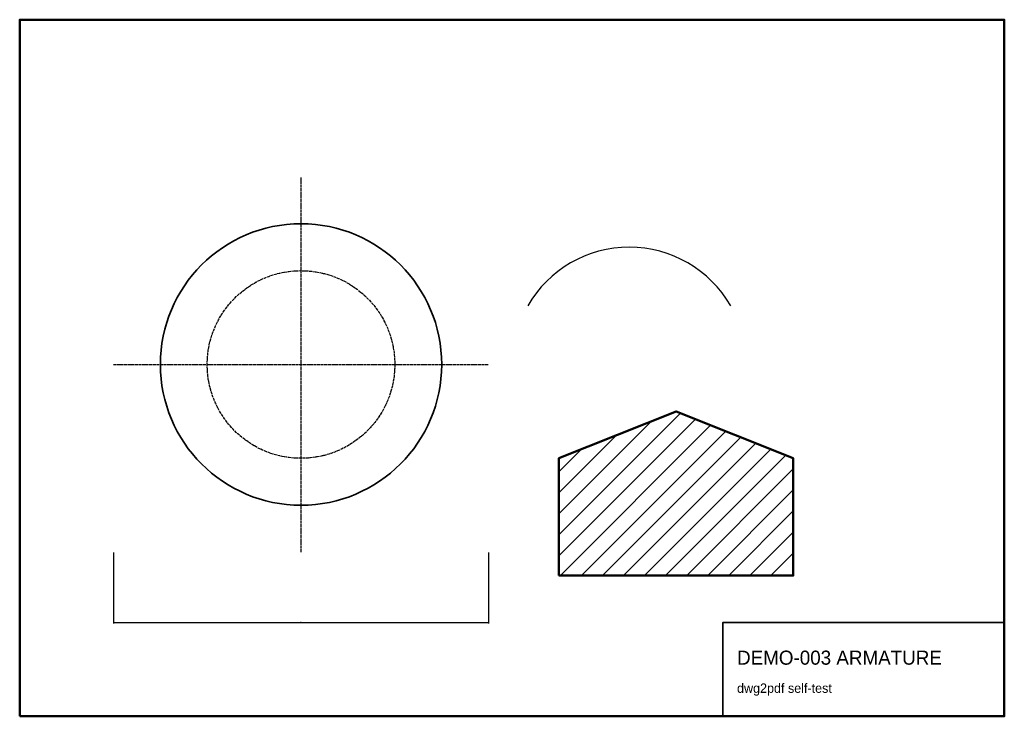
# Model space of a CAD drawing. Header units: metres. Extents: x 0 to 420, y 0 to 297.
import ezdxf

# ---------------------------------------------------------------- set-up
doc = ezdxf.new("R2010")
doc.units = ezdxf.units.M
doc.linetypes.add('DASHED', pattern=[1.524, 1.27, -0.254])
for name, color, linetype in [('BORDER', 7, 'Continuous'), ('GEOM', 1, 'Continuous'), ('HIDDEN', 5, 'DASHED'), ('TEXT', 3, 'Continuous')]:
    doc.layers.add(name, color=color, linetype=linetype)
doc.styles.add('OpenSansCondensed-Light', font='OpenSansCondensed-Light.ttf')
doc.dimstyles.new('EZDXF', dxfattribs={"dimtxt": 0.25, "dimasz": 0.175, "dimexe": 0.375, "dimexo": 0.125, "dimgap": 0.1, "dimtad": 1, "dimlfac": 100, "dimzin": 12, "dimdsep": 46, "dimtxsty": 'OpenSansCondensed-Light', "dimblk": 'ARCHTICK', "dimcen": 2.5, "dimazin": 3, "dimtfac": 0.5, "dimtmove": 2, "dimatfit": 3})

# ---------------------------------------------------------------- blocks, each defined once
blk = doc.blocks.new('_ARCHTICK')
at = {"color": 0, "linetype": 'BYBLOCK', "const_width": 0.15}
blk.add_lwpolyline([(-0.5, -0.5), (0.5, 0.5)], dxfattribs=at)

msp = doc.modelspace()

# ---------------------------------------------------------------- hatches: boundary and pattern name
at = {"layer": 'GEOM'}
h = msp.add_hatch(dxfattribs=at)
h.set_pattern_fill('ANSI31', scale=2)
h.paths.add_polyline_path([(230, 60), (330, 60), (330, 110), (280, 130), (230, 110)])

# ---------------------------------------------------------------- linework, layer by layer
at = {"layer": 'BORDER', "lineweight": 50}
msp.add_lwpolyline([(0, 0), (420, 0), (420, 297), (0, 297)], close=True, dxfattribs=at)
at = {"layer": 'BORDER', "lineweight": 35}
msp.add_lwpolyline([(300, 0), (420, 0), (420, 40), (300, 40)], close=True, dxfattribs=at)
at = {"layer": 'GEOM', "lineweight": 50}
msp.add_lwpolyline([(230, 60), (330, 60), (330, 110), (280, 130), (230, 110)], close=True, dxfattribs=at)
at = {"layer": 'GEOM', "lineweight": 35}
msp.add_circle((120, 150), 60, dxfattribs=at)
at = {"layer": 'GEOM'}
msp.add_arc((260, 150), 50, 30, 150, dxfattribs=at)
at = {"layer": 'HIDDEN'}
for p, q in [((120, 70), (120, 230)), ((40, 150), (200, 150))]:
    msp.add_line(p, q, dxfattribs=at)
msp.add_circle((120, 150), 40, dxfattribs=at)

# ---------------------------------------------------------------- texts
at = {"layer": 'TEXT'}
for s, height, p in [('DEMO-003 ARMATURE', 6, (306, 22)), ('dwg2pdf self-test', 4, (306, 10))]:
    msp.add_text(s, height=height, dxfattribs=at).set_placement(p)

# ---------------------------------------------------------------- dimensions: what is measured, and where the dimension line sits
msp.add_linear_dim(base=(40, 40), p1=(40, 70), p2=(200, 70), dimstyle='EZDXF', dxfattribs=at).render()

doc.saveas('drawing.dxf')
